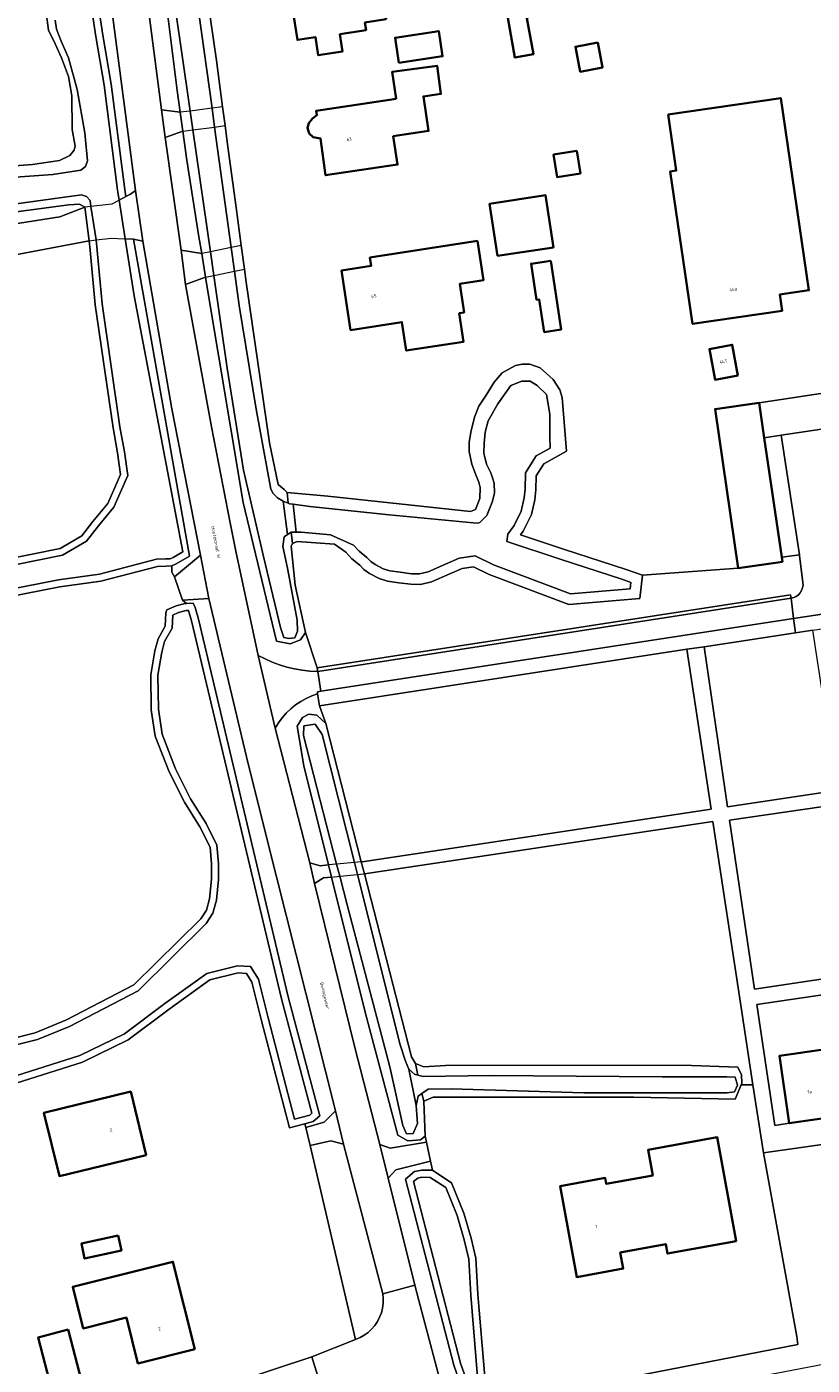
# Model space of a CAD drawing. Header units: metres. Extents: x 229229 to 231729, y 593167 to 595667.
# Tile 34 of 256: x 230212 to 230323, y 593920 to 594110. Entities that reach past the tile are written whole.
import ezdxf
from ezdxf.enums import TextEntityAlignment as Align

# ---------------------------------------------------------------- set-up
doc = ezdxf.new("R2010")
doc.units = ezdxf.units.M
for name, color, linetype, lineweight in [('B-WE-GR-BEPLANTING_CULTUUR_BOSPLANTSOEN-GV', 90, 'Continuous', 18), ('B-WE-GR-GROENVOORZIENING-GV', 80, 'Continuous', 18), ('B-WE-KW-KUNSTWERK-GV', 170, 'Continuous', 18), ('B-WE-KW-KUNSTWERK_DEK-GV', 170, 'Continuous', 18), ('B-WE-KW-KUNSTWERK_STUW-G', 170, 'Continuous', 18), ('B-WE-OG-BEBOUWING-GV', 7, 'Continuous', 35), ('B-WE-OG-BEBOUWING-T18', 10, 'Continuous', 18), ('B-WE-OG-BEBOUWING_SCHUUR-GV', 7, 'Continuous', 35), ('B-WE-OG-TERREIN_CULTUURSCHEIDING-GV', 7, 'Continuous', 18), ('B-WE-OG-TERREIN_ERF-GV', 7, 'Continuous', 18), ('B-WE-OG-TOPOGRAFIE-T18', 10, 'Continuous', 18), ('B-WE-OG-WATER-GV', 130, 'Continuous', 18), ('B-WE-OG-WATER_SLOOT-GV', 120, 'Continuous', 18), ('B-WE-VH-VERHARDING_GESLOTEN-GV', 252, 'Continuous', 18), ('B-WE-VH-VERHARDING_OPEN-GV', 252, 'Continuous', 18), ('B-WE-VH-VERHARDING_TEGEL-GV', 252, 'Continuous', 18)]:
    doc.layers.add(name, color=color, linetype=linetype, lineweight=lineweight)
doc.styles.add('NLCS-ISO-M250-T18', font='NLCS-ISO.ttf', dxfattribs={"height": 0.45})

msp = doc.modelspace()

# ---------------------------------------------------------------- linework, layer by layer
at = {"layer": 'B-WE-GR-BEPLANTING_CULTUUR_BOSPLANTSOEN-GV'}
msp.add_lwpolyline([(230321.68, 594034.966), (230321.66, 594035.089), (230319.154, 594034.732), (230319.245, 594034.107), (230313.002, 594033.196), (230299.45, 594032.185), (230299.075, 594028.895), (230289.054, 594028.046), (230277.787, 594032.303), (230275.536, 594033.402), (230273.948, 594033.16), (230272.211, 594032.386), (230269.615, 594031.259), (230268.065, 594030.869), (230266.665, 594030.912), (230264.962, 594031.121), (230263.4, 594031.352), (230262.198, 594031.721), (230260.847, 594032.418), (230260.052, 594032.991), (230259.457, 594033.603), (230258.326, 594034.528), (230257.485, 594035.447), (230255.881, 594036.569), (230250.593, 594036.972), (230249.944, 594036.702), (230249.776, 594036.309), (230250.329, 594030.81), (230251.784, 594024.091), (230253.437, 594019.082), (230320.404, 594029.429), (230320.481, 594028.935), (230320.854, 594029.03), (230321.202, 594029.195), (230321.512, 594029.424), (230321.773, 594029.708), (230321.974, 594030.036), (230322.108, 594030.397), (230322.171, 594030.777), (230322.16, 594031.162)], close=True, dxfattribs=at)
at = {"layer": 'B-WE-GR-GROENVOORZIENING-GV'}
msp.add_lwpolyline([(230222.087, 594115.432), (230223.115, 594108.56), (230224.286, 594101.656), (230226.203, 594086.735), (230226.379, 594085.736), (230227.002, 594086.064), (230227.749, 594086.608), (230222.838, 594124.092)], dxfattribs=at)
for points in [[(230234.061, 594097.657), (230233.641, 594100.722), (230231.914, 594114.371), (230231.735, 594115.867), (230229.236, 594114.757), (230231.421, 594098.029)], [(230237.097, 594077.684), (230236.713, 594080.046), (230234.99, 594090.885), (230234.426, 594094.996), (230231.936, 594094.117), (230234.182, 594078.156)], [(230227.444, 594079.708), (230235.355, 594034.913), (230233.503, 594033.803), (230232.892, 594033.537), (230232.892, 594032.627), (230233.236, 594031.977), (230236.926, 594035.026), (230232.849, 594055.716), (230228.762, 594079.426)], [(230237.785, 594073.454), (230237.638, 594074.359), (230234.822, 594073.287), (230238.476, 594053.167), (230241.126, 594039.614), (230241.949, 594035.585), (230245.073, 594020.854), (230246.056, 594020.354), (230247.066, 594019.913), (230248.101, 594019.533), (230249.157, 594019.215), (230250.23, 594018.961), (230251.316, 594018.772), (230252.412, 594018.647), (230253.513, 594018.588), (230253.437, 594019.082), (230251.784, 594024.091), (230251.061, 594023.075), (230249.591, 594022.498), (230247.664, 594022.857), (230242.949, 594042.479)], [(230234.371, 594028.648), (230234.929, 594028.197), (230235.87, 594028.228), (230236.171, 594027.641), (230236.624, 594026.004), (230249.339, 593972.556), (230253.804, 593955.762), (230252.857, 593954.934), (230251.679, 593954.622), (230251.806, 593954.116), (230254.4, 593954.848), (230255.081, 593955.494), (230256.038, 593956.438), (230246.287, 593995.165), (230243.443, 594006.525), (230238.114, 594028.915)], [(230251.542, 594005.227), (230250.625, 594010.86), (230251.371, 594012.09), (230252.257, 594012.544), (230253.362, 594012.412), (230254.655, 594011.206), (230253.761, 594013.73), (230253.501, 594015.425), (230252.671, 594015.139), (230251.868, 594014.782), (230251.1, 594014.356), (230250.372, 594013.865), (230249.689, 594013.313), (230249.057, 594012.703), (230248.48, 594012.041), (230247.962, 594011.331), (230247.509, 594010.579), (230252.404, 593991.53), (230253.852, 593991.117), (230255.03, 593991.224)], [(230254.328, 593989.396), (230253.074, 593988.607), (230258.795, 593965.201), (230262.317, 593951.697), (230263.751, 593951.17), (230268.878, 593952.014), (230268.69, 593952.873), (230268.034, 593952.362), (230266.913, 593952.262), (230266.28, 593952.205), (230264.861, 593953.007), (230260.216, 593970.408), (230255.458, 593989.506)], [(230257.176, 593951.719), (230255.369, 593952.204), (230252.423, 593951.554), (230258.869, 593924.122), (230259.495, 593924.387), (230260.086, 593924.723), (230260.635, 593925.124), (230261.134, 593925.585), (230261.577, 593926.1), (230261.958, 593926.663), (230262.272, 593927.266), (230262.515, 593927.9), (230262.683, 593928.559), (230262.776, 593929.232), (230262.79, 593929.911), (230262.726, 593930.588)], [(230275.733, 593915.906), (230275.107, 593915.909), (230274.133, 593916.557), (230272.771, 593920.497), (230265.938, 593946.802), (230267.222, 593947.881), (230267.994, 593948.022), (230268.171, 593948.054), (230269.748, 593948.041), (230269.468, 593949.321), (230264.557, 593948.117), (230263.464, 593946.932), (230267.255, 593931.822), (230267.806, 593929.627), (230271.54, 593915.585), (230274.022, 593914.624), (230275.682, 593914.682), (230276.715, 593914.711), (230276.959, 593917.131), (230276.655, 593916.162), (230276.359, 593915.903)]]:
    msp.add_lwpolyline(points, close=True, dxfattribs=at)
at = {"layer": 'B-WE-KW-KUNSTWERK-GV'}
msp.add_lwpolyline([(230260.109, 593989.963), (230259.677, 593991.646), (230258.7, 593991.557), (230256.19, 593991.329), (230255.03, 593991.224), (230255.458, 593989.506), (230256.631, 593989.62), (230259.127, 593989.862), (230260.003, 593989.947)], close=True, dxfattribs=at)
at = {"layer": 'B-WE-KW-KUNSTWERK_DEK-GV'}
for points in [[(230235.482, 594097.841), (230234.061, 594097.657), (230234.426, 594094.996), (230235.865, 594095.183), (230238.928, 594095.581), (230240.395, 594095.772), (230240.044, 594098.434), (230238.561, 594098.241)], [(230221.436, 594084.327), (230220.578, 594084.222), (230221.155, 594079.494), (230222.19, 594079.62), (230224.334, 594079.882), (230225.251, 594079.831), (230226.273, 594079.773), (230225.425, 594085.234), (230224.39, 594084.688)], [(230243.134, 594075.467), (230242.688, 594078.812), (230241.285, 594078.529), (230238.347, 594077.936), (230237.097, 594077.684), (230237.638, 594074.359), (230238.828, 594074.599), (230241.746, 594075.187)]]:
    msp.add_lwpolyline(points, close=True, dxfattribs=at)
at = {"layer": 'B-WE-KW-KUNSTWERK_STUW-G'}
msp.add_lwpolyline([(230250.451, 594038.278), (230250.036, 594042.238)], dxfattribs=at)
at = {"layer": 'B-WE-OG-BEBOUWING-GV'}
for points in [[(230283.111, 594110.967), (230281.776, 594118.466), (230280.165, 594127.675), (230273.964, 594126.574), (230275.598, 594117.369), (230279.17, 594118.003), (230281.406, 594105.408), (230284.016, 594105.871)], [(230263.178, 594110.849), (230261.018, 594124.505), (230254.268, 594123.437), (230254.84, 594119.816), (230253.146, 594119.548), (230253.386, 594118.033), (230249.147, 594117.363), (230250.645, 594107.895), (230253.188, 594108.298), (230253.595, 594105.728), (230257.036, 594106.273), (230256.653, 594108.698), (230260.363, 594109.285), (230260.191, 594110.376)], [(230264.999, 594104.645), (230271.177, 594105.594), (230270.63, 594109.155), (230264.452, 594108.206)], [(230293.119, 594107.539), (230289.964, 594106.924), (230290.653, 594103.387), (230293.808, 594104.002)], [(230264.61, 594099.554), (230253.275, 594097.856), (230253.367, 594097.244), (230252.751, 594096.782), (230252.256, 594096.106), (230252.054, 594095.444), (230252.319, 594094.678), (230252.886, 594094.131), (230253.889, 594093.96), (230254.617, 594088.754), (230264.802, 594090.278), (230264.203, 594094.284), (230269.202, 594095.032), (230268.471, 594099.91), (230270.945, 594100.254), (230270.39, 594104.25), (230264.026, 594103.367)], [(230303.08, 594097.342), (230304.24, 594089.424), (230303.377, 594089.298), (230306.535, 594067.739), (230319.229, 594069.598), (230318.891, 594071.906), (230322.989, 594072.507), (230319.009, 594099.675)], [(230290.184, 594092.205), (230286.888, 594091.692), (230287.383, 594088.509), (230290.679, 594089.022)], [(230286.871, 594078.536), (230285.724, 594085.948), (230277.821, 594084.709), (230278.965, 594077.38)], [(230276.102, 594079.466), (230260.884, 594077.11), (230261.066, 594075.936), (230256.852, 594075.284), (230258.154, 594066.87), (230265.413, 594067.993), (230266.036, 594063.962), (230274.146, 594065.217), (230273.522, 594069.248), (230274.223, 594069.357), (230273.598, 594073.393), (230276.961, 594073.914)], [(230286.485, 594076.67), (230283.7, 594076.243), (230284.48, 594071.157), (230284.837, 594071.211), (230285.546, 594066.588), (230287.974, 594066.96)], [(230312.956, 594060.44), (230312.162, 594064.778), (230308.921, 594064.184), (230309.716, 594059.846)], [(230315.965, 594056.592), (230309.722, 594055.681), (230313.002, 594033.196), (230319.245, 594034.107), (230319.154, 594034.732), (230316.688, 594051.638)], [(230325.725, 593965.221), (230318.831, 593964.209), (230320.229, 593954.689), (230327.122, 593955.7)], [(230229.234, 593950.195), (230227.058, 593959.169), (230214.782, 593956.193), (230216.957, 593947.219)], [(230312.705, 593938.023), (230310.038, 593952.711), (230300.256, 593950.935), (230300.915, 593947.309), (230294.331, 593946.113), (230294.176, 593946.967), (230287.827, 593945.814), (230290.162, 593932.953), (230296.729, 593934.145), (230296.313, 593936.435), (230302.74, 593937.601), (230302.984, 593936.258)], [(230225.284, 593938.803), (230220.074, 593937.688), (230220.528, 593935.566), (230225.738, 593936.681)], [(230236.136, 593922.756), (230233.022, 593935.11), (230218.859, 593931.541), (230220.336, 593925.683), (230226.435, 593927.22), (230228.072, 593920.724)]]:
    msp.add_lwpolyline(points, close=True, dxfattribs=at)
at = {"layer": 'B-WE-OG-BEBOUWING_SCHUUR-GV'}
msp.add_lwpolyline([(230218.205, 593925.535), (230213.941, 593924.402), (230215.883, 593916.964), (230220.148, 593918.096)], close=True, dxfattribs=at)
at = {"layer": 'B-WE-OG-TERREIN_CULTUURSCHEIDING-GV'}
for points in [[(230324.992, 594014.884), (230324.952, 594015.179), (230323.531, 594024.441), (230321.083, 594024.064), (230312.187, 594022.696), (230308.161, 594022.092), (230311.499, 593999.446), (230326.551, 594001.713), (230326.645, 594002.606), (230326.814, 594003.488), (230327.055, 594004.352), (230327.368, 594005.194), (230327.75, 594006.006), (230328.199, 594006.784), (230328.284, 594007.246), (230328.293, 594007.715), (230328.228, 594008.18), (230328.088, 594008.629), (230327.879, 594009.049), (230325.359, 594013.755), (230325.237, 594014.027), (230325.135, 594014.306), (230325.053, 594014.592)], [(230259.677, 593991.646), (230259.789, 593991.656), (230309.17, 593999.095), (230305.748, 594021.73), (230253.761, 594013.73), (230254.655, 594011.206)], [(230313.416, 593960.144), (230315.083, 593960.132), (230313.408, 593971.052), (230309.43, 593997.371), (230260.109, 593989.963), (230266.757, 593964.072), (230267.32, 593963.15), (230268.517, 593962.687), (230271.565, 593962.87), (230305.074, 593962.928), (230312.967, 593962.605), (230313.448, 593961.523), (230313.506, 593960.356)]]:
    msp.add_lwpolyline(points, close=True, dxfattribs=at)
msp.add_lwpolyline([(230325.073, 593999.502), (230311.775, 593997.572), (230315.301, 593973.648), (230335.085, 593976.64)], dxfattribs=at)
at = {"layer": 'B-WE-OG-TERREIN_ERF-GV'}
for points in [[(230284.016, 594105.871), (230281.406, 594105.408), (230279.17, 594118.003), (230275.598, 594117.369), (230273.964, 594126.574), (230280.165, 594127.675), (230286.466, 594128.794), (230287.292, 594124.144), (230290.175, 594124.614), (230291.47, 594116.664), (230294.16, 594117.101), (230295.081, 594111.639), (230292.37, 594111.182), (230292.178, 594112.322), (230289.384, 594111.829), (230288.045, 594119.579), (230284.444, 594118.94), (230285.776, 594111.44), (230283.111, 594110.967)], [(230263.178, 594110.849), (230260.191, 594110.376), (230260.363, 594109.285), (230256.653, 594108.698), (230257.036, 594106.273), (230253.595, 594105.728), (230253.188, 594108.298), (230250.645, 594107.895), (230249.147, 594117.363), (230253.386, 594118.033), (230253.146, 594119.548), (230254.84, 594119.816), (230254.268, 594123.437), (230261.018, 594124.505)], [(230264.999, 594104.645), (230264.452, 594108.206), (230270.63, 594109.155), (230271.177, 594105.594)], [(230293.808, 594104.002), (230290.653, 594103.387), (230289.964, 594106.924), (230293.119, 594107.539)], [(230269.202, 594095.032), (230264.203, 594094.284), (230264.802, 594090.278), (230254.617, 594088.754), (230253.889, 594093.96), (230252.886, 594094.131), (230252.319, 594094.678), (230252.054, 594095.444), (230252.256, 594096.106), (230252.751, 594096.782), (230253.367, 594097.244), (230253.275, 594097.856), (230264.61, 594099.554), (230264.026, 594103.367), (230270.39, 594104.25), (230270.945, 594100.254), (230268.471, 594099.91)], [(230322.989, 594072.507), (230318.891, 594071.906), (230319.229, 594069.598), (230306.535, 594067.739), (230303.377, 594089.298), (230304.24, 594089.424), (230303.08, 594097.342), (230319.009, 594099.675)], [(230290.679, 594089.022), (230287.383, 594088.509), (230286.888, 594091.692), (230290.184, 594092.205)], [(230286.871, 594078.536), (230278.965, 594077.38), (230277.821, 594084.709), (230285.724, 594085.948)], [(230276.102, 594079.466), (230276.961, 594073.914), (230273.598, 594073.393), (230274.223, 594069.357), (230273.522, 594069.248), (230274.146, 594065.217), (230266.036, 594063.962), (230265.413, 594067.993), (230258.154, 594066.87), (230256.852, 594075.284), (230261.066, 594075.936), (230260.884, 594077.11)], [(230286.485, 594076.67), (230287.974, 594066.96), (230285.546, 594066.588), (230284.837, 594071.211), (230284.48, 594071.157), (230283.7, 594076.243)], [(230312.956, 594060.44), (230309.716, 594059.846), (230308.921, 594064.184), (230312.162, 594064.778)], [(230320.229, 593954.689), (230318.831, 593964.209), (230325.725, 593965.221), (230332.62, 593966.234), (230339.514, 593967.246), (230346.408, 593968.258), (230347.805, 593958.735), (230349.489, 593958.982), (230346.768, 593976.048), (230315.616, 593971.511), (230318.163, 593954.368)], [(230315.083, 593960.132), (230313.416, 593960.144), (230312.544, 593958.084), (230298.208, 593958.403), (230269.827, 593958.364), (230268.5, 593957.834), (230268.69, 593952.873), (230268.878, 593952.014), (230269.468, 593949.321), (230269.748, 593948.041), (230270.487, 593947.526), (230272.42, 593946.274), (230274.179, 593941.977), (230275.21, 593938.461), (230275.897, 593935.614), (230276.181, 593930.476), (230277.132, 593918.846), (230276.959, 593917.131), (230276.715, 593914.711), (230278.06, 593914.984), (230285.139, 593916.339), (230321.45, 593923.392), (230321.312, 593924.556), (230316.562, 593950.492)], [(230214.782, 593956.193), (230227.058, 593959.169), (230229.234, 593950.195), (230216.957, 593947.219)], [(230312.705, 593938.023), (230302.984, 593936.258), (230302.74, 593937.601), (230296.313, 593936.435), (230296.729, 593934.145), (230290.162, 593932.953), (230287.827, 593945.814), (230294.176, 593946.967), (230294.331, 593946.113), (230300.915, 593947.309), (230300.256, 593950.935), (230310.038, 593952.711)], [(230225.284, 593938.803), (230225.738, 593936.681), (230220.528, 593935.566), (230220.074, 593937.688)], [(230218.859, 593931.541), (230233.022, 593935.11), (230236.136, 593922.756), (230228.072, 593920.724), (230226.435, 593927.22), (230220.336, 593925.683)]]:
    msp.add_lwpolyline(points, close=True, dxfattribs=at)
for points in [[(230237.913, 594113.782), (230239.185, 594104.966), (230240.044, 594098.434), (230240.395, 594095.772), (230240.695, 594093.49), (230241.971, 594084.179), (230242.688, 594078.812), (230243.134, 594075.467), (230243.378, 594073.642), (230246.685, 594050.928), (230247.904, 594045.008), (230248.757, 594044.33), (230249.192, 594043.882), (230254.926, 594043.39), (230275.146, 594041.217), (230275.811, 594041.512), (230276.459, 594043.051), (230276.504, 594044.583), (230276.325, 594045.336), (230275.893, 594046.397), (230275.303, 594047.903), (230274.934, 594049.674), (230274.959, 594050.966), (230275.16, 594052.418), (230275.678, 594054.544), (230276.307, 594056.095), (230277.329, 594057.662), (230278.451, 594059.504), (230279.597, 594060.829), (230281.472, 594061.857), (230282.429, 594062.05), (230283.509, 594062.023), (230284.972, 594061.544), (230286.841, 594059.89), (230287.768, 594058.436), (230288.09, 594057.327), (230288.695, 594049.749), (230285.481, 594047.952), (230284.392, 594046.238), (230284.366, 594044.294), (230284.205, 594042.875), (230283.741, 594040.78), (230282.59, 594038.426), (230282.202, 594037.915), (230288.426, 594035.823), (230297.021, 594033.049), (230299.45, 594032.185), (230313.002, 594033.196), (230309.722, 594055.681), (230315.965, 594056.592), (230325.294, 594057.993)], [(230202.972, 594089.528), (230213.158, 594090.28), (230216.96, 594090.829), (230218.431, 594091.529), (230219.074, 594092.3), (230219.176, 594092.862), (230218.772, 594095.248), (230218.736, 594099.994), (230218.232, 594102.745), (230217.262, 594105.369), (230216.349, 594107.323), (230215.436, 594109.278), (230215.142, 594111.416)], [(230146.351, 594071.779), (230217.046, 594082.879), (230220.578, 594084.222), (230220.577, 594084.227), (230219.812, 594084.657), (230218.301, 594084.568), (230206.552, 594083.01)], [(230173.925, 594027.238), (230217.06, 594035.961), (230220.147, 594037.772), (230221.709, 594039.813), (230223.826, 594042.36), (230225.62, 594046.437), (230225.183, 594049.506), (230224.549, 594053.023), (230222.022, 594070.45), (230221.318, 594078.162), (230221.155, 594079.494), (230206.699, 594076.762)], [(230195.627, 593962.971), (230213.55, 593967.502), (230217.969, 593969.309), (230227.495, 593974.261), (230236.955, 593983.596), (230237.762, 593984.835), (230238.199, 593986.438), (230238.493, 593989.223), (230238.487, 593991.384), (230238.279, 593993.761), (230236.848, 593996.617), (230234.657, 594000.083), (230232.471, 594004.391), (230230.526, 594009.447), (230229.969, 594013.151), (230229.898, 594018.123), (230230.475, 594021.503), (230230.917, 594023.212), (230231.941, 594025.009), (230232.003, 594026.888), (230232.186, 594027.28), (230233.465, 594027.863), (230234.736, 594028.191), (230234.929, 594028.197), (230234.371, 594028.648), (230233.236, 594031.977), (230232.892, 594032.627), (230232.892, 594033.537), (230232.069, 594033.492), (230230.86, 594033.451), (230222.84, 594031.361), (230217.012, 594030.569), (230201.831, 594027.58)], [(230220.413, 593910.993), (230252.685, 593921.65), (230258.869, 593924.122), (230252.423, 593951.554), (230251.806, 593954.116), (230251.679, 593954.622), (230249.518, 593954.049), (230245.533, 593969.365), (230244.192, 593974.658), (230243.413, 593975.889), (230242.249, 593975.954), (230238.237, 593974.963), (230232.473, 593970.847), (230226.697, 593966.486), (230220.22, 593963.324), (230207.991, 593959.486)]]:
    msp.add_lwpolyline(points, dxfattribs=at)
at = {"layer": 'B-WE-OG-WATER-GV'}
for points in [[(230201.647, 594028.563), (230216.848, 594031.556), (230222.646, 594032.344), (230230.715, 594034.447), (230232.025, 594034.491), (230232.658, 594034.526), (230233.044, 594034.694), (230234.411, 594035.512), (230227.566, 594071.688), (230226.273, 594079.773), (230225.425, 594085.234), (230225.204, 594086.66), (230223.297, 594101.509), (230222.127, 594108.402), (230221.097, 594115.293)], [(230232.843, 594116.027), (230234.26, 594106.333), (230235.482, 594097.841), (230235.865, 594095.183), (230238.347, 594077.936), (230238.828, 594074.599), (230240.714, 594061.493), (230243.03, 594047.075), (230245.834, 594034.856), (230248.224, 594024.813), (230248.7, 594023.384), (230249.428, 594023.244), (230250.269, 594023.356), (230250.661, 594024.28), (230250.605, 594025.822), (230249.232, 594033.192), (230248.56, 594036.247), (230248.756, 594037.648), (230249.246, 594037.956), (230248.619, 594042.651), (230247.844, 594043.146), (230247.194, 594043.764), (230246.882, 594044.386), (230244.797, 594055.679), (230242.417, 594070.335), (230241.746, 594075.187), (230241.285, 594078.529), (230238.928, 594095.581), (230238.561, 594098.241), (230236.329, 594114.391)], [(230216.387, 594110.699), (230216.566, 594109.41), (230217.221, 594107.701), (230218.273, 594105.359), (230219.462, 594100.874), (230220.55, 594094.745), (230220.963, 594090.781), (230220.665, 594089.998), (230219.991, 594089.498), (230216.052, 594088.85), (230204.817, 594088.041)], [(230205.662, 594084.022), (230214.644, 594085.254), (230220.072, 594085.993), (230220.782, 594085.743), (230221.297, 594085.194), (230221.436, 594084.327), (230222.19, 594079.62), (230223.015, 594070.567), (230225.536, 594053.184), (230226.17, 594049.665), (230226.65, 594046.295), (230224.685, 594041.829), (230222.491, 594039.189), (230220.822, 594037.009), (230217.422, 594035.014), (230174.11, 594026.255)], [(230207.796, 593960.473), (230219.849, 593964.256), (230226.172, 593967.342), (230231.881, 593971.653), (230237.812, 593975.888), (230242.155, 593976.961), (230243.983, 593976.859), (230245.122, 593975.058), (230246.502, 593969.614), (230250.233, 593955.273), (230252.375, 593955.841), (230252.678, 593956.106), (230248.369, 593972.312), (230235.655, 594025.755), (230235.253, 594027.207), (230234.879, 594027.195), (230233.8, 594026.917), (230232.992, 594026.549), (230232.932, 594024.729), (230231.852, 594022.833), (230231.454, 594021.293), (230230.899, 594018.045), (230230.968, 594013.233), (230231.499, 594009.704), (230233.386, 594004.798), (230235.527, 594000.578), (230237.72, 593997.109), (230239.259, 593994.038), (230239.487, 593991.429), (230239.493, 593989.172), (230239.185, 593986.253), (230238.686, 593984.421), (230237.734, 593982.96), (230228.09, 593973.443), (230218.39, 593968.401), (230213.863, 593966.55), (230195.865, 593962)]]:
    msp.add_lwpolyline(points, dxfattribs=at)
for points in [[(230286.396, 594050.182), (230286.337, 594051.763), (230286.359, 594053.515), (230286.35, 594054.981), (230285.894, 594057.753), (230284.544, 594059.044), (230283.565, 594059.619), (230282.407, 594059.659), (230280.824, 594059.028), (230278.969, 594056.416), (230277.612, 594054.012), (230277.206, 594052.441), (230277.041, 594050.871), (230277.002, 594049.453), (230277.41, 594047.894), (230277.992, 594046.682), (230278.229, 594045.99), (230278.467, 594045.234), (230278.498, 594043.782), (230278.209, 594042.55), (230277.416, 594040.643), (230276.454, 594039.632), (230276.128, 594039.539), (230275.479, 594039.593), (230263.622, 594040.736), (230252.386, 594041.928), (230250.036, 594042.238), (230250.451, 594038.278), (230251.165, 594038.292), (230255.3, 594037.907), (230258.591, 594036.46), (230259.359, 594035.621), (230260.473, 594034.71), (230261.036, 594034.131), (230261.634, 594033.7), (230262.767, 594033.115), (230263.731, 594032.819), (230265.163, 594032.608), (230266.78, 594032.409), (230267.902, 594032.375), (230269.13, 594032.684), (230271.607, 594033.759), (230273.522, 594034.612), (230275.773, 594034.956), (230278.383, 594033.681), (230289.266, 594029.569), (230297.724, 594030.286), (230297.825, 594031.171), (230296.539, 594031.628), (230287.957, 594034.398), (230280.272, 594036.981), (230280.384, 594038), (230281.307, 594039.216), (230282.315, 594041.278), (230282.723, 594043.122), (230282.867, 594044.389), (230282.898, 594046.683), (230284.418, 594049.076)], [(230249.246, 594037.956), (230249.736, 594038.264), (230250.451, 594038.278), (230250.036, 594042.238), (230249.529, 594042.305), (230249.339, 594042.377), (230248.619, 594042.651)], [(230256.19, 593991.329), (230256.631, 593989.62), (230257.671, 593985.588), (230263.727, 593962.673), (230265.548, 593954.378), (230266.08, 593953.201), (230267.032, 593953.229), (230267.648, 593954.659), (230267.424, 593957.209), (230266.395, 593962.356), (230265.918, 593963.477), (230265.19, 593965.775), (230259.127, 593989.862), (230258.7, 593991.557), (230254.142, 594009.667), (230253.162, 594011.138), (230251.544, 594010.893), (230251.495, 594009.52)], [(230268.262, 593958.907), (230269.133, 593959.535), (230272.41, 593959.563), (230291.178, 593959.002), (230311.437, 593959.011), (230312.478, 593959.155), (230312.878, 593960.1), (230312.574, 593961.205), (230311.373, 593961.269), (230302.218, 593961.269), (230277.912, 593961.44), (230268.439, 593961.291), (230267.684, 593961.509), (230267.179, 593961.655), (230266.395, 593962.356), (230267.424, 593957.209), (230267.733, 593958.526)], [(230269.929, 593946.696), (230269.43, 593947.044), (230268.257, 593947.053), (230267.662, 593946.945), (230267.065, 593946.442), (230273.729, 593920.787), (230274.968, 593917.203), (230275.411, 593916.908), (230275.84, 593916.905), (230275.974, 593917.333), (230276.128, 593918.856), (230275.183, 593930.408), (230274.904, 593935.468), (230274.244, 593938.203), (230273.234, 593941.646), (230271.613, 593945.605)]]:
    msp.add_lwpolyline(points, close=True, dxfattribs=at)
at = {"layer": 'B-WE-OG-WATER_SLOOT-GV'}
for points in [[(230221.097, 594115.293), (230222.127, 594108.402), (230223.297, 594101.509), (230225.204, 594086.66), (230225.425, 594085.234), (230226.379, 594085.736), (230226.203, 594086.735), (230224.286, 594101.656), (230223.115, 594108.56), (230222.087, 594115.432)], [(230231.914, 594114.371), (230233.641, 594100.722), (230234.061, 594097.657), (230234.426, 594094.996), (230234.99, 594090.885), (230236.713, 594080.046), (230237.097, 594077.684), (230237.638, 594074.359), (230237.785, 594073.454), (230242.949, 594042.479), (230247.664, 594022.857), (230249.591, 594022.498), (230251.061, 594023.075), (230251.784, 594024.091), (230250.329, 594030.81), (230249.776, 594036.309), (230249.944, 594036.702), (230249.736, 594038.264), (230249.246, 594037.956), (230248.756, 594037.648), (230248.56, 594036.247), (230249.232, 594033.192), (230250.605, 594025.822), (230250.661, 594024.28), (230250.269, 594023.356), (230249.428, 594023.244), (230248.7, 594023.384), (230248.224, 594024.813), (230245.834, 594034.856), (230243.03, 594047.075), (230240.714, 594061.493), (230238.828, 594074.599), (230238.347, 594077.936), (230235.865, 594095.183), (230235.482, 594097.841), (230234.26, 594106.333), (230232.843, 594116.027)], [(230236.329, 594114.391), (230238.561, 594098.241), (230238.928, 594095.581), (230241.285, 594078.529), (230241.746, 594075.187), (230242.417, 594070.335), (230244.797, 594055.679), (230246.882, 594044.386), (230247.194, 594043.764), (230247.844, 594043.146), (230248.619, 594042.651), (230249.339, 594042.377), (230249.192, 594043.882), (230248.757, 594044.33), (230247.904, 594045.008), (230246.685, 594050.928), (230243.378, 594073.642), (230243.134, 594075.467), (230242.688, 594078.812), (230241.971, 594084.179), (230240.695, 594093.49), (230240.395, 594095.772), (230240.044, 594098.434), (230239.185, 594104.966), (230237.913, 594113.782)], [(230215.142, 594111.416), (230215.436, 594109.278), (230216.349, 594107.323), (230217.262, 594105.369), (230218.232, 594102.745), (230218.736, 594099.994), (230218.772, 594095.248), (230219.176, 594092.862), (230219.074, 594092.3), (230218.431, 594091.529), (230216.96, 594090.829), (230213.158, 594090.28), (230202.972, 594089.528)], [(230204.817, 594088.041), (230216.052, 594088.85), (230219.991, 594089.498), (230220.665, 594089.998), (230220.963, 594090.781), (230220.55, 594094.745), (230219.462, 594100.874), (230218.273, 594105.359), (230217.221, 594107.701), (230216.566, 594109.41), (230216.387, 594110.699)], [(230206.552, 594083.01), (230218.301, 594084.568), (230219.812, 594084.657), (230220.577, 594084.227), (230220.578, 594084.222), (230221.155, 594079.494), (230221.318, 594078.162), (230222.022, 594070.45), (230224.549, 594053.023), (230225.183, 594049.506), (230225.62, 594046.437), (230223.826, 594042.36), (230221.709, 594039.813), (230220.147, 594037.772), (230217.06, 594035.961), (230173.925, 594027.238)], [(230174.11, 594026.255), (230217.422, 594035.014), (230220.822, 594037.009), (230222.491, 594039.189), (230224.685, 594041.829), (230226.65, 594046.295), (230226.17, 594049.665), (230225.536, 594053.184), (230223.015, 594070.567), (230222.19, 594079.62), (230221.436, 594084.327), (230221.297, 594085.194), (230220.782, 594085.743), (230220.072, 594085.993), (230214.644, 594085.254), (230205.662, 594084.022)], [(230201.831, 594027.58), (230217.012, 594030.569), (230222.84, 594031.361), (230230.86, 594033.451), (230232.069, 594033.492), (230232.892, 594033.537), (230233.503, 594033.803), (230235.355, 594034.913), (230227.444, 594079.708), (230226.273, 594079.773), (230227.566, 594071.688), (230234.411, 594035.512), (230233.044, 594034.694), (230232.658, 594034.526), (230232.025, 594034.491), (230230.715, 594034.447), (230222.646, 594032.344), (230216.848, 594031.556), (230201.647, 594028.563)], [(230207.991, 593959.486), (230220.22, 593963.324), (230226.697, 593966.486), (230232.473, 593970.847), (230238.237, 593974.963), (230242.249, 593975.954), (230243.413, 593975.889), (230244.192, 593974.658), (230245.533, 593969.365), (230249.518, 593954.049), (230251.679, 593954.622), (230252.857, 593954.934), (230253.804, 593955.762), (230249.339, 593972.556), (230236.624, 594026.004), (230236.171, 594027.641), (230235.87, 594028.228), (230234.929, 594028.197), (230234.736, 594028.191), (230233.465, 594027.863), (230232.186, 594027.28), (230232.003, 594026.888), (230231.941, 594025.009), (230230.917, 594023.212), (230230.475, 594021.503), (230229.898, 594018.123), (230229.969, 594013.151), (230230.526, 594009.447), (230232.471, 594004.391), (230234.657, 594000.083), (230236.848, 593996.617), (230238.279, 593993.761), (230238.487, 593991.384), (230238.493, 593989.223), (230238.199, 593986.438), (230237.762, 593984.835), (230236.955, 593983.596), (230227.495, 593974.261), (230217.969, 593969.309), (230213.55, 593967.502), (230195.627, 593962.971)], [(230195.865, 593962), (230213.863, 593966.55), (230218.39, 593968.401), (230228.09, 593973.443), (230237.734, 593982.96), (230238.686, 593984.421), (230239.185, 593986.253), (230239.493, 593989.172), (230239.487, 593991.429), (230239.259, 593994.038), (230237.72, 593997.109), (230235.527, 594000.578), (230233.386, 594004.798), (230231.499, 594009.704), (230230.968, 594013.233), (230230.899, 594018.045), (230231.454, 594021.293), (230231.852, 594022.833), (230232.932, 594024.729), (230232.992, 594026.549), (230233.8, 594026.917), (230234.879, 594027.195), (230235.253, 594027.207), (230235.655, 594025.755), (230248.369, 593972.312), (230252.678, 593956.106), (230252.375, 593955.841), (230250.233, 593955.273), (230246.502, 593969.614), (230245.122, 593975.058), (230243.983, 593976.859), (230242.155, 593976.961), (230237.812, 593975.888), (230231.881, 593971.653), (230226.172, 593967.342), (230219.849, 593964.256), (230207.796, 593960.473)]]:
    msp.add_lwpolyline(points, dxfattribs=at)
for points in [[(230249.339, 594042.377), (230249.529, 594042.305), (230250.036, 594042.238), (230252.386, 594041.928), (230263.622, 594040.736), (230275.479, 594039.593), (230276.128, 594039.539), (230276.454, 594039.632), (230277.416, 594040.643), (230278.209, 594042.55), (230278.498, 594043.782), (230278.467, 594045.234), (230278.229, 594045.99), (230277.992, 594046.682), (230277.41, 594047.894), (230277.002, 594049.453), (230277.041, 594050.871), (230277.206, 594052.441), (230277.612, 594054.012), (230278.969, 594056.416), (230280.824, 594059.028), (230282.407, 594059.659), (230283.565, 594059.619), (230284.544, 594059.044), (230285.894, 594057.753), (230286.35, 594054.981), (230286.359, 594053.515), (230286.337, 594051.763), (230286.396, 594050.182), (230284.418, 594049.076), (230282.898, 594046.683), (230282.867, 594044.389), (230282.723, 594043.122), (230282.315, 594041.278), (230281.307, 594039.216), (230280.384, 594038), (230280.272, 594036.981), (230287.957, 594034.398), (230296.539, 594031.628), (230297.825, 594031.171), (230297.724, 594030.286), (230289.266, 594029.569), (230278.383, 594033.681), (230275.773, 594034.956), (230273.522, 594034.612), (230271.607, 594033.759), (230269.13, 594032.684), (230267.902, 594032.375), (230266.78, 594032.409), (230265.163, 594032.608), (230263.731, 594032.819), (230262.767, 594033.115), (230261.634, 594033.7), (230261.036, 594034.131), (230260.473, 594034.71), (230259.359, 594035.621), (230258.591, 594036.46), (230255.3, 594037.907), (230251.165, 594038.292), (230250.451, 594038.278), (230249.736, 594038.264), (230249.944, 594036.702), (230250.593, 594036.972), (230255.881, 594036.569), (230257.485, 594035.447), (230258.326, 594034.528), (230259.457, 594033.603), (230260.052, 594032.991), (230260.847, 594032.418), (230262.198, 594031.721), (230263.4, 594031.352), (230264.962, 594031.121), (230266.665, 594030.912), (230268.065, 594030.869), (230269.615, 594031.259), (230272.211, 594032.386), (230273.948, 594033.16), (230275.536, 594033.402), (230277.787, 594032.303), (230289.054, 594028.046), (230299.075, 594028.895), (230299.45, 594032.185), (230297.021, 594033.049), (230288.426, 594035.823), (230282.202, 594037.915), (230282.59, 594038.426), (230283.741, 594040.78), (230284.205, 594042.875), (230284.366, 594044.294), (230284.392, 594046.238), (230285.481, 594047.952), (230288.695, 594049.749), (230288.09, 594057.327), (230287.768, 594058.436), (230286.841, 594059.89), (230284.972, 594061.544), (230283.509, 594062.023), (230282.429, 594062.05), (230281.472, 594061.857), (230279.597, 594060.829), (230278.451, 594059.504), (230277.329, 594057.662), (230276.307, 594056.095), (230275.678, 594054.544), (230275.16, 594052.418), (230274.959, 594050.966), (230274.934, 594049.674), (230275.303, 594047.903), (230275.893, 594046.397), (230276.325, 594045.336), (230276.504, 594044.583), (230276.459, 594043.051), (230275.811, 594041.512), (230275.146, 594041.217), (230254.926, 594043.39), (230249.192, 594043.882)], [(230260.109, 593989.963), (230259.677, 593991.646), (230254.655, 594011.206), (230253.362, 594012.412), (230252.257, 594012.544), (230251.371, 594012.09), (230250.625, 594010.86), (230251.542, 594005.227), (230255.03, 593991.224), (230255.458, 593989.506), (230260.216, 593970.408), (230264.861, 593953.007), (230266.28, 593952.205), (230266.913, 593952.262), (230268.034, 593952.362), (230268.69, 593952.873), (230268.5, 593957.834), (230268.262, 593958.907), (230267.733, 593958.526), (230267.424, 593957.209), (230267.648, 593954.659), (230267.032, 593953.229), (230266.08, 593953.201), (230265.548, 593954.378), (230263.727, 593962.673), (230257.671, 593985.588), (230256.631, 593989.62), (230256.19, 593991.329), (230251.495, 594009.52), (230251.544, 594010.893), (230253.162, 594011.138), (230254.142, 594009.667), (230258.7, 593991.557), (230259.127, 593989.862), (230265.19, 593965.775), (230265.918, 593963.477), (230266.395, 593962.356), (230267.179, 593961.655), (230267.684, 593961.509), (230267.32, 593963.15), (230266.757, 593964.072)], [(230267.32, 593963.15), (230267.684, 593961.509), (230268.439, 593961.291), (230277.912, 593961.44), (230302.218, 593961.269), (230311.373, 593961.269), (230312.574, 593961.205), (230312.878, 593960.1), (230312.478, 593959.155), (230311.437, 593959.011), (230291.178, 593959.002), (230272.41, 593959.563), (230269.133, 593959.535), (230268.262, 593958.907), (230268.5, 593957.834), (230269.827, 593958.364), (230298.208, 593958.403), (230312.544, 593958.084), (230313.416, 593960.144), (230313.506, 593960.356), (230313.448, 593961.523), (230312.967, 593962.605), (230305.074, 593962.928), (230271.565, 593962.87), (230268.517, 593962.687)], [(230267.994, 593948.022), (230267.222, 593947.881), (230265.938, 593946.802), (230272.771, 593920.497), (230274.133, 593916.557), (230275.107, 593915.909), (230275.733, 593915.906), (230276.359, 593915.903), (230276.655, 593916.162), (230276.959, 593917.131), (230277.132, 593918.846), (230276.181, 593930.476), (230275.897, 593935.614), (230275.21, 593938.461), (230274.179, 593941.977), (230272.42, 593946.274), (230270.487, 593947.526), (230269.748, 593948.041), (230268.171, 593948.054)], [(230269.929, 593946.696), (230271.613, 593945.605), (230273.234, 593941.646), (230274.244, 593938.203), (230274.904, 593935.468), (230275.183, 593930.408), (230276.128, 593918.856), (230275.974, 593917.333), (230275.84, 593916.905), (230275.411, 593916.908), (230274.968, 593917.203), (230273.729, 593920.787), (230267.065, 593946.442), (230267.662, 593946.945), (230268.257, 593947.053), (230269.43, 593947.044)]]:
    msp.add_lwpolyline(points, close=True, dxfattribs=at)
at = {"layer": 'B-WE-VH-VERHARDING_GESLOTEN-GV'}
for points in [[(230238.928, 594095.581), (230240.395, 594095.772), (230240.044, 594098.434), (230238.561, 594098.241), (230235.482, 594097.841), (230234.061, 594097.657), (230234.426, 594094.996), (230235.865, 594095.183)], [(230222.19, 594079.62), (230224.334, 594079.882), (230225.251, 594079.831), (230226.273, 594079.773), (230225.425, 594085.234), (230224.39, 594084.688), (230221.436, 594084.327), (230220.578, 594084.222), (230221.155, 594079.494)], [(230237.638, 594074.359), (230238.828, 594074.599), (230241.746, 594075.187), (230243.134, 594075.467), (230242.688, 594078.812), (230241.285, 594078.529), (230238.347, 594077.936), (230237.097, 594077.684)], [(230320.477, 594028.934), (230253.513, 594018.588), (230253.943, 594015.791), (230320.798, 594026.077)], [(230260.109, 593989.963), (230259.677, 593991.646), (230258.7, 593991.557), (230256.19, 593991.329), (230255.03, 593991.224), (230255.458, 593989.506), (230256.631, 593989.62), (230259.127, 593989.862), (230260.003, 593989.947)], [(230309.872, 593917.707), (230311.74, 593918.059), (230334.119, 593922.359), (230328.239, 593952.15), (230316.562, 593950.492), (230321.312, 593924.556), (230321.45, 593923.392), (230285.139, 593916.339), (230278.06, 593914.984), (230278.867, 593912.134), (230292.368, 593914.574), (230298.092, 593915.487), (230299.927, 593915.833)]]:
    msp.add_lwpolyline(points, close=True, dxfattribs=at)
msp.add_lwpolyline([(230326.058, 594053.046), (230319.074, 594051.996), (230321.66, 594035.089), (230321.68, 594034.966), (230322.16, 594031.162), (230322.171, 594030.777), (230322.108, 594030.397), (230321.974, 594030.036), (230321.773, 594029.708), (230321.512, 594029.424), (230321.202, 594029.195), (230320.854, 594029.03), (230320.481, 594028.935), (230320.477, 594028.934), (230320.798, 594026.077), (230327.971, 594027.181)], dxfattribs=at)
at = {"layer": 'B-WE-VH-VERHARDING_OPEN-GV'}
for points in [[(230222.838, 594124.092), (230227.749, 594086.608), (230228.762, 594079.426), (230232.849, 594055.716), (230236.926, 594035.026), (230238.114, 594028.915), (230243.443, 594006.525), (230246.287, 593995.165), (230256.038, 593956.438), (230257.176, 593951.719), (230262.726, 593930.588), (230267.255, 593931.822), (230263.464, 593946.932), (230262.317, 593951.697), (230258.795, 593965.201), (230253.074, 593988.607), (230252.404, 593991.53), (230247.509, 594010.579), (230245.073, 594020.854), (230241.949, 594035.585), (230241.126, 594039.614), (230238.476, 594053.167), (230234.822, 594073.287), (230234.182, 594078.156), (230231.936, 594094.117), (230231.421, 594098.029), (230229.236, 594114.757)], [(230206.699, 594076.762), (230221.155, 594079.494), (230220.578, 594084.222), (230217.046, 594082.879), (230146.351, 594071.779)], [(230271.54, 593915.585), (230267.806, 593929.627), (230267.255, 593931.822), (230262.726, 593930.588), (230262.79, 593929.911), (230262.776, 593929.232), (230262.683, 593928.559), (230262.515, 593927.9), (230262.272, 593927.266), (230261.958, 593926.663), (230261.577, 593926.1), (230261.134, 593925.585), (230260.635, 593925.124), (230260.086, 593924.723), (230259.495, 593924.387), (230258.869, 593924.122), (230252.685, 593921.65), (230254.287, 593916.486)], [(230254.287, 593916.486), (230252.685, 593921.65), (230220.413, 593910.993)]]:
    msp.add_lwpolyline(points, dxfattribs=at)
for points in [[(230234.426, 594094.996), (230234.061, 594097.657), (230231.421, 594098.029), (230231.936, 594094.117)], [(230226.379, 594085.736), (230225.425, 594085.234), (230226.273, 594079.773), (230227.444, 594079.708), (230228.762, 594079.426), (230227.749, 594086.608), (230227.002, 594086.064)], [(230237.638, 594074.359), (230237.097, 594077.684), (230234.182, 594078.156), (230234.822, 594073.287)], [(230326.058, 594053.046), (230325.294, 594057.993), (230315.965, 594056.592), (230316.688, 594051.638), (230319.074, 594051.996)], [(230319.154, 594034.732), (230321.66, 594035.089), (230319.074, 594051.996), (230316.688, 594051.638)], [(230238.114, 594028.915), (230236.926, 594035.026), (230233.236, 594031.977), (230234.371, 594028.648)], [(230320.477, 594028.934), (230320.481, 594028.935), (230320.404, 594029.429), (230253.437, 594019.082), (230253.513, 594018.588)], [(230338.68, 594026.771), (230338.366, 594028.74), (230335.192, 594028.264), (230327.971, 594027.181), (230320.798, 594026.077), (230321.083, 594024.064), (230323.531, 594024.441), (230327.195, 594025.005)], [(230321.083, 594024.064), (230320.798, 594026.077), (230253.943, 594015.791), (230253.456, 594015.716), (230253.501, 594015.425), (230253.761, 594013.73), (230305.748, 594021.73), (230308.161, 594022.092), (230312.187, 594022.696)], [(230253.513, 594018.588), (230252.412, 594018.647), (230251.316, 594018.772), (230250.23, 594018.961), (230249.157, 594019.215), (230248.101, 594019.533), (230247.066, 594019.913), (230246.056, 594020.354), (230245.073, 594020.854), (230247.509, 594010.579), (230247.962, 594011.331), (230248.48, 594012.041), (230249.057, 594012.703), (230249.689, 594013.313), (230250.372, 594013.865), (230251.1, 594014.356), (230251.868, 594014.782), (230252.671, 594015.139), (230253.501, 594015.425), (230253.456, 594015.716), (230253.943, 594015.791)], [(230253.074, 593988.607), (230254.328, 593989.396), (230255.458, 593989.506), (230255.03, 593991.224), (230253.852, 593991.117), (230252.404, 593991.53)], [(230257.176, 593951.719), (230256.038, 593956.438), (230255.081, 593955.494), (230254.4, 593954.848), (230251.806, 593954.116), (230252.423, 593951.554), (230255.369, 593952.204)], [(230262.317, 593951.697), (230263.464, 593946.932), (230264.557, 593948.117), (230269.468, 593949.321), (230268.878, 593952.014), (230263.751, 593951.17)]]:
    msp.add_lwpolyline(points, close=True, dxfattribs=at)
at = {"layer": 'B-WE-VH-VERHARDING_TEGEL-GV'}
for points in [[(230326.551, 594001.713), (230311.499, 593999.446), (230308.161, 594022.092), (230305.748, 594021.73), (230309.17, 593999.095), (230259.789, 593991.656), (230259.677, 593991.646), (230260.109, 593989.963), (230309.43, 593997.371), (230313.408, 593971.052), (230315.083, 593960.132), (230316.562, 593950.492), (230328.239, 593952.15)], [(230335.085, 593976.64), (230315.301, 593973.648), (230311.775, 593997.572), (230325.073, 593999.502)]]:
    msp.add_lwpolyline(points, dxfattribs=at)
msp.add_lwpolyline([(230346.768, 593976.048), (230349.489, 593958.982), (230347.805, 593958.735), (230340.911, 593957.723), (230334.016, 593956.712), (230327.122, 593955.7), (230320.229, 593954.689), (230318.163, 593954.368), (230315.616, 593971.511)], close=True, dxfattribs=at)

# ---------------------------------------------------------------- texts
at = {"layer": 'B-WE-OG-BEBOUWING-T18', "style": 'NLCS-ISO-M250-T18'}
for s, rotation, p in [('63', 7.9, (230257.941, 594093.864)), ('65', 8.8, (230261.456, 594071.689)), ('44a', 8.3, (230312.302, 594072.626)), ('44T', 10.3, (230310.905, 594062.41)), ('1a', 8.3, (230323.095, 593959.152)), ('2', 13.6, (230224.259, 593953.739)), ('1', 10.3, (230292.93, 593940.098)), ('2', 14.1, (230231.127, 593925.619))]:
    msp.add_text(s, height=0.45, rotation=rotation, dxfattribs=at).set_placement(p, align=Align.MIDDLE)
at = {"layer": 'B-WE-OG-TOPOGRAFIE-T18', "style": 'NLCS-ISO-M250-T18'}
for s, rotation, p in [('Hoofdstraat W', 281.1, (230239.111, 594036.879)), ('Bellingeweer', 284, (230254.45, 593972.719))]:
    msp.add_text(s, height=0.45, rotation=rotation, dxfattribs=at).set_placement(p, align=Align.MIDDLE)

doc.saveas('drawing.dxf')
